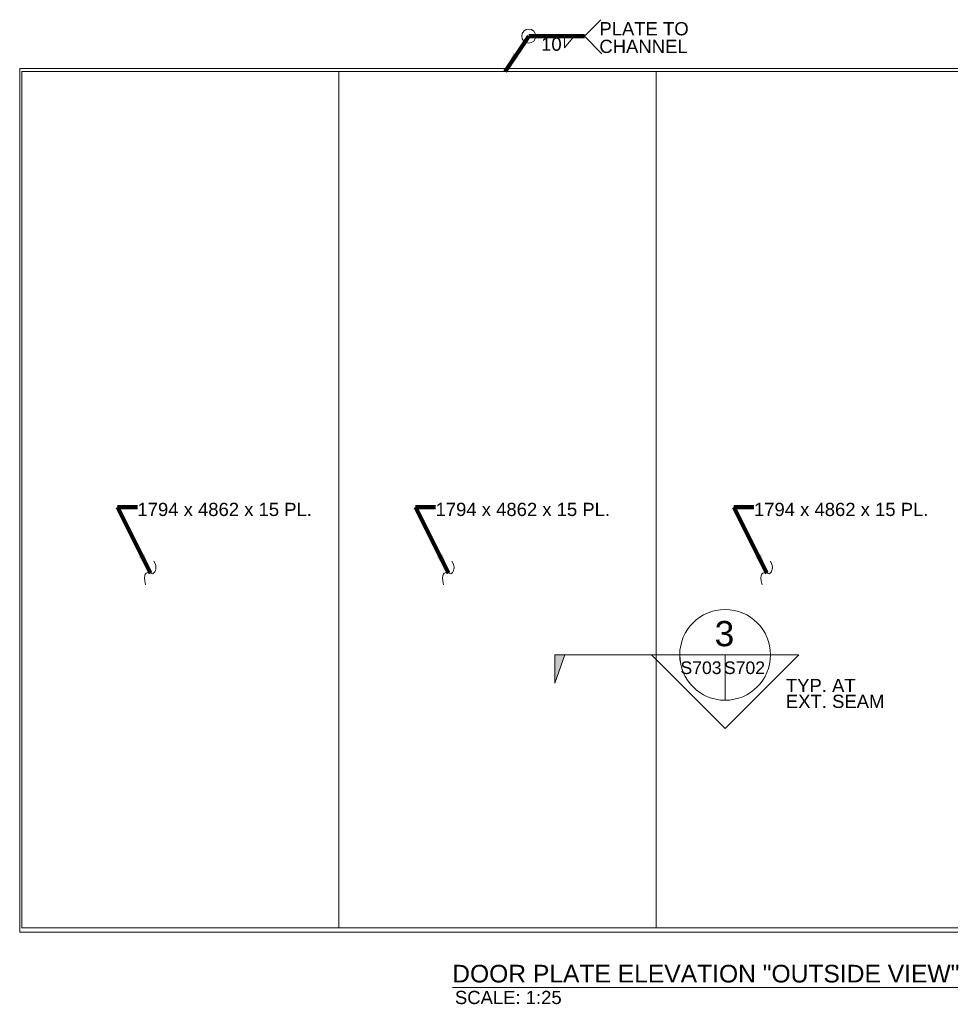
# Model space of a CAD drawing. Header units: inches. Extents: x 18339 to 30772, y -5572 to 6677.
# Tile 4 of 7: x 19618 to 24898, y 519 to 6104. Entities that reach past the tile are written whole.
import ezdxf

# ---------------------------------------------------------------- set-up
doc = ezdxf.new("R2010")
doc.units = ezdxf.units.IN
doc.header["$MEASUREMENT"] = 0
doc.layers.add('G-ANN-TTLB', color=7, linetype='Continuous', lineweight=0)
doc.layers.add('G-ANNO-TEXT', color=7, linetype='Continuous', lineweight=0)
doc.layers.add('S-FSTN-MISC', color=7, linetype='Continuous', lineweight=13, true_color=0xe10000)
doc.styles.add('1 25', font='arial.ttf', dxfattribs={"height": 75})
doc.styles.add('SUBTITLE 4.7625', font='romans.shx', dxfattribs={"width": 0.8, "height": 4762.5})
doc.styles.add('TITLE20', font='simplex.shx', dxfattribs={"height": 127000})
doc.dimstyles.new('1 25', dxfattribs={"dimtxt": 75, "dimasz": 112.5, "dimexe": 37.5, "dimexo": 37.5, "dimgap": 37.5, "dimtad": 1, "dimdec": 0, "dimzin": 15, "dimdsep": 46, "dimtxsty": '1 25', "dimblk1": 'OBLIQUE', "dimblk2": 'OBLIQUE', "dimsah": 1, "dimcen": 0, "dimadec": 4, "dimazin": 3, "dimtfac": 1, "dimtdec": 0, "dimtix": 1, "dimtofl": 0, "dimtmove": 0, "dimatfit": 3, "dimfxl": 1, "dimtolj": 1, "dimtzin": 0, "dimarcsym": 0})

# ---------------------------------------------------------------- blocks, each defined once
blk = doc.blocks.new('all_around1')
at = {"layer": 'G-ANNO-TEXT'}
blk.add_circle((0, 0), 39.7, dxfattribs=at)
blk = doc.blocks.new('_Oblique')
at = {"color": 0, "linetype": 'ByBlock', "lineweight": -2}
blk.add_line((-0.5, -0.5), (0.5, 0.5), dxfattribs=at)
blk = doc.blocks.new('AnonymousCell1')
at = {"layer": 'S-FSTN-MISC'}
for p, q in [((-3910, 2525.1), (3910, 2525.1)), ((-3910, 2525.1), (-3910, -2375.1)), ((-3910, -2375.1), (3910, -2375.1))]:
    blk.add_line(p, q, dxfattribs=at)

msp = doc.modelspace()

# ---------------------------------------------------------------- hatches: boundary and pattern name
at = {"layer": 'G-ANNO-TEXT', "linetype": 'Continuous'}
msp.add_hatch(color=7, dxfattribs=at).paths.add_polyline_path([(22653.7, 2500.7), (22653.7, 2339.4), (22710.5, 2500.7)])

# ---------------------------------------------------------------- linework, layer by layer
at = {"layer": 'G-ANN-TTLB', "color": 7, "linetype": 'Continuous', "lineweight": 13}
msp.add_line((22072.7, 614, -89.4), (25555.4, 614, -89.4), dxfattribs=at)
at = {"layer": 'G-ANNO-TEXT'}
for p, q in [((22821.8, 6010.4, 0), (22914.9, 6103.5, 0)), ((22708.3, 5944.8, 0), (22763.3, 6010.5, 0)), ((22708.3, 6010.4, 0), (22708.3, 5944.8, 0)), ((22821.8, 6010.4, 0), (22921.5, 5910.6, 0)), ((23620.3, 2243.4, 0), (23620.3, 2500.7, 0))]:
    msp.add_line(p, q, dxfattribs=at)
at = {"layer": 'G-ANNO-TEXT', "color": 7, "linetype": 'Continuous', "lineweight": 0}
msp.add_line((23877.7, 2500.7, 0), (22653.7, 2500.7, 0), dxfattribs=at)
at = {"layer": 'G-ANNO-TEXT', "extrusion": (0, 0, -1), "flags": 128}
for points in [[(-21428.6, 952), (-19630.6, 952), (-19630.6, 5810.2), (-21428.6, 5810.2), (-21428.6, 952)], [(-23228.6, 952), (-21428.6, 952), (-21428.6, 5810.2), (-23228.6, 5810.2), (-23228.6, 952)], [(-25028.6, 952), (-23228.6, 952), (-23228.6, 5810.2), (-25028.6, 5810.2), (-25028.6, 952)]]:
    msp.add_lwpolyline(points, dxfattribs=at)
at = {"layer": 'G-ANNO-TEXT', "color": 7, "linetype": 'Continuous', "lineweight": 13, "elevation": 0, "flags": 128}
msp.add_lwpolyline([(22653.7, 2500.7), (22653.7, 2339.4), (22710.5, 2500.7), (22653.7, 2500.7)], dxfattribs=at)
at = {"layer": 'G-ANNO-TEXT', "extrusion": (1.37256e-22, 0, -1), "elevation": 0, "flags": 128}
msp.add_lwpolyline([(-23877.7, 2500.7), (-24038.6, 2500.7), (-23620.7, 2082.5), (-23202.8, 2500.7), (-23363, 2500.7, -1), (-23877.7, 2500.7, -1)], format="xyb", dxfattribs=at)
at = {"layer": 'G-ANNO-TEXT', "extrusion": (0, 0, -1)}
msp.add_circle((-23620.3, 2500.7, 0), 257.4, dxfattribs=at)
at = {"layer": 'G-ANNO-TEXT'}
for points in [[(20331.4, 2898.2, 0), (20314.6, 2963.7, 0), (20362.9, 2974.8, 0), (20371.1, 2945.7, 0), (20401.2, 2996.6, 0), (20378.8, 3032.1, 0)], [(22023.1, 2898.2, 0), (22006.3, 2963.7, 0), (22054.5, 2974.8, 0), (22062.8, 2945.7, 0), (22092.9, 2996.6, 0), (22070.5, 3032.1, 0)], [(23829.6, 2898.2, 0), (23812.8, 2963.7, 0), (23861.1, 2974.8, 0), (23869.3, 2945.7, 0), (23899.4, 2996.6, 0), (23877, 3032.1, 0)]]:
    msp.add_open_spline(points, degree=3, dxfattribs=at)

# ---------------------------------------------------------------- block references
at = {"color": 7, "lineweight": 0}
msp.add_blockref('all_around1', (22506.1, 6010.4, 0), dxfattribs=at)
at = {"color": 7, "linetype": 'Continuous', "lineweight": 0}
msp.add_blockref('AnonymousCell1', (23527.5, 3302.1), dxfattribs=at)

# ---------------------------------------------------------------- texts
at = {"layer": 'G-ANN-TTLB', "color": 7, "linetype": 'Continuous', "lineweight": 13, "insert": (22071.8, 641.1, -89.4), "char_height": 100, "attachment_point": 7, "style": 'SUBTITLE 4.7625'}
msp.add_mtext('{\\fArial|b0|i0|c0|p34;\\W1;DOOR PLATE ELEVATION "OUTSIDE VIEW"}', dxfattribs=at)
at = {"layer": 'G-ANN-TTLB', "color": 7, "linetype": 'Continuous', "lineweight": 0, "insert": (22087.2, 594.9, -89.4), "char_height": 75, "attachment_point": 1, "line_spacing_factor": 0.8, "style": '1 25'}
msp.add_mtext('SCALE: 1:25', dxfattribs=at)
at = {"layer": 'G-ANNO-TEXT', "color": 7, "char_height": 75, "attachment_point": 1, "style": '1 25'}
for s, insert, line_spacing_factor in [('PLATE TO\\PCHANNEL', (22906.9, 6089.8, 0), 0.8), ('10', (22576.2, 6002.3, 0), 0.72)]:
    msp.add_mtext(s, dxfattribs=dict(at, insert=insert, line_spacing_factor=line_spacing_factor))
at = {"layer": 'G-ANNO-TEXT', "color": 7, "linetype": 'Continuous', "lineweight": 0, "char_height": 75, "attachment_point": 1, "line_spacing_factor": 0.72, "style": '1 25'}
for s, insert in [('1794 x 4862 x 15 PL. ', (20285.6, 3363.2, 0)), ('1794 x 4862 x 15 PL. ', (21977.2, 3363.2, 0)), ('1794 x 4862 x 15 PL. ', (23783.8, 3363.2, 0)), ('TYP. AT \\PEXT. SEAM', (23965.1, 2364.5, 0))]:
    msp.add_mtext(s, dxfattribs=dict(at, insert=insert))
at = {"layer": 'G-ANNO-TEXT', "color": 7, "linetype": 'Continuous', "lineweight": 0, "style": 'TITLE20'}
for s, insert, char_height, attachment_point in [('{\\fArial|b0|i0|c0|p34;3}', (23616.4, 2620.1, 0), 142.875, 5), ('{\\fArial|b0|i0|c0|p34;S703}', (23483.6, 2390.9, 0), 71.438, 8), ('{\\fArial|b0|i0|c0|p34;S702}', (23730.1, 2390.9, 0), 71.438, 8)]:
    msp.add_mtext(s, dxfattribs=dict(at, insert=insert, char_height=char_height, attachment_point=attachment_point))

# ---------------------------------------------------------------- leaders
at = {"layer": 'G-ANNO-TEXT'}
for points in [[(22372.1, 5810.4, 0), (22506.1, 6010.4, 0), (22821.8, 6010.4, 0)], [(20359.8, 2964.9, 0), (20172.1, 3338.3, 0), (20285.5, 3338.3, 0)], [(22051.4, 2964.9, 0), (21863.8, 3338.3, 0), (21977.2, 3338.3, 0)], [(23857.9, 2964.9, 0), (23670.3, 3338.3, 0), (23783.7, 3338.3, 0)]]:
    msp.add_leader(points, dimstyle='1 25', override={"dimscale": 1, "dimtxt": 75, "dimasz": 112.5, "dimgap": 37.5, "dimtad": 1, "dimclrd": 0, "dimlwd": 65534}, dxfattribs=at)

doc.saveas('drawing.dxf')
